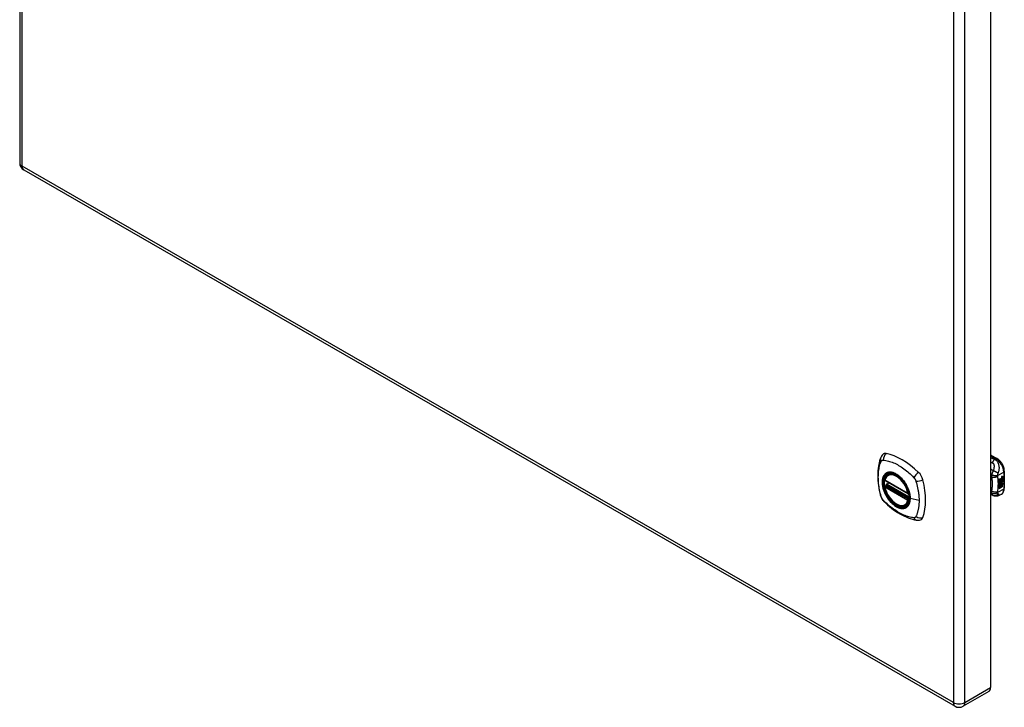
# Model space of a CAD drawing. Header units: inches. Extents: x 96.6 to 114.3, y 31.9 to 58.
# Tile 1 of 2: x 96.6 to 114.3, y 31.9 to 44.2. Entities that reach past the tile are written whole.
import ezdxf

# ---------------------------------------------------------------- set-up
doc = ezdxf.new("R2010")
doc.units = ezdxf.units.IN
doc.header["$MEASUREMENT"] = 0
doc.layers.add('Visible Edges(ANSI)', color=7, linetype='Continuous', lineweight=25)
doc.layers.add('Visible Tangent Edges(ANSI)', color=7, linetype='Continuous', lineweight=25)

msp = doc.modelspace()

# ---------------------------------------------------------------- linework, layer by layer
at = {"layer": 'Visible Edges(ANSI)'}
for p, q in [((96.599, 57.614), (96.599, 41.663)), ((114.017, 48.201), (114.017, 32.25)), ((96.672, 41.537), (113.378, 31.916)), ((114.017, 36.425), (114.131, 36.359)), ((112.179, 36.068), (112.19, 36.074)), ((114.219, 36.033), (114.236, 36.039)), ((114.221, 36.04), (114.237, 36.046)), ((114.237, 36.038), (114.221, 36.032)), ((114.236, 36.039), (114.236, 36.045)), ((114.237, 36.038), (114.236, 36.039)), ((114.237, 36.046), (114.237, 36.038)), ((114.262, 36.132), (114.262, 35.826)), ((112.122, 35.963), (112.536, 35.725)), ((112.122, 35.868), (112.136, 35.876)), ((112.142, 35.887), (112.142, 35.89)), ((112.147, 35.902), (112.188, 35.925)), ((114.172, 35.987), (114.209, 36.009)), ((114.172, 35.972), (114.209, 35.994)), ((114.21, 35.993), (114.172, 35.971)), ((114.172, 35.969), (114.21, 35.99)), ((114.172, 35.971), (114.172, 35.987)), ((114.172, 35.954), (114.213, 35.978)), ((114.215, 35.977), (114.172, 35.952)), ((114.172, 35.95), (114.218, 35.977)), ((114.172, 35.952), (114.172, 35.969)), ((114.172, 35.935), (114.209, 35.956)), ((114.21, 35.956), (114.172, 35.934)), ((114.172, 35.914), (114.172, 35.95)), ((114.172, 35.934), (114.196, 35.927)), ((114.172, 35.934), (114.172, 35.934)), ((114.172, 35.914), (114.183, 35.914)), ((114.184, 35.913), (114.172, 35.914)), ((114.172, 35.88), (114.196, 35.913)), ((114.172, 35.896), (114.184, 35.913)), ((114.197, 35.912), (114.172, 35.877)), ((114.172, 35.824), (114.172, 35.896)), ((114.172, 35.877), (114.187, 35.886)), ((114.172, 35.877), (114.172, 35.878)), ((114.184, 35.913), (114.183, 35.914)), ((114.186, 35.833), (114.186, 35.885)), ((114.187, 35.886), (114.187, 35.832)), ((114.189, 35.887), (114.204, 35.896)), ((114.189, 35.833), (114.189, 35.887)), ((114.196, 35.927), (114.21, 35.947)), ((114.197, 35.912), (114.196, 35.913)), ((114.196, 35.913), (114.209, 35.91)), ((114.211, 35.909), (114.197, 35.912)), ((114.203, 35.843), (114.203, 35.895)), ((114.204, 35.896), (114.204, 35.842)), ((114.206, 35.905), (114.211, 35.909)), ((114.22, 35.905), (114.206, 35.905)), ((114.206, 35.897), (114.22, 35.905)), ((114.206, 35.843), (114.206, 35.897)), ((114.207, 35.927), (114.212, 35.933)), ((114.208, 35.926), (114.207, 35.927)), ((114.207, 35.906), (114.218, 35.906)), ((114.213, 35.933), (114.208, 35.926)), ((114.208, 35.926), (114.229, 35.921)), ((114.209, 36), (114.211, 36.002)), ((114.209, 35.994), (114.209, 36)), ((114.21, 35.999), (114.209, 36)), ((114.21, 35.993), (114.209, 35.994)), ((114.209, 35.979), (114.209, 35.99)), ((114.21, 35.978), (114.209, 35.979)), ((114.209, 35.969), (114.214, 35.974)), ((114.209, 35.956), (114.209, 35.969)), ((114.21, 35.968), (114.209, 35.969)), ((114.21, 35.956), (114.209, 35.956)), ((114.211, 35.909), (114.209, 35.91)), ((114.213, 36.001), (114.21, 35.999)), ((114.21, 35.999), (114.21, 35.993)), ((114.21, 35.99), (114.21, 35.978)), ((114.21, 35.978), (114.215, 35.977)), ((114.218, 35.977), (114.21, 35.968)), ((114.21, 35.968), (114.21, 35.956)), ((114.211, 35.993), (114.236, 36.002)), ((114.237, 36.002), (114.211, 35.992)), ((114.213, 36.001), (114.211, 36.002)), ((114.211, 35.998), (114.216, 36)), ((114.211, 35.992), (114.211, 35.998)), ((114.211, 35.989), (114.224, 35.983)), ((114.211, 35.98), (114.211, 35.989)), ((114.211, 35.981), (114.219, 35.979)), ((114.22, 35.978), (114.211, 35.98)), ((114.211, 35.967), (114.22, 35.977)), ((114.211, 35.961), (114.222, 35.974)), ((114.224, 35.973), (114.211, 35.959)), ((114.211, 35.959), (114.211, 35.967)), ((114.213, 35.933), (114.212, 35.933)), ((114.216, 36.002), (114.214, 36.003)), ((114.217, 36.023), (114.216, 36.023)), ((114.217, 36.02), (114.216, 36.021)), ((114.217, 36.004), (114.216, 36.005)), ((114.216, 36), (114.216, 36.002)), ((114.217, 35.94), (114.216, 35.941)), ((114.22, 35.905), (114.218, 35.906)), ((114.219, 36.015), (114.236, 36.021)), ((114.22, 35.978), (114.219, 35.979)), ((114.22, 35.977), (114.22, 35.978)), ((114.222, 35.953), (114.22, 35.954)), ((114.22, 35.853), (114.22, 35.906)), ((114.221, 35.905), (114.22, 35.906)), ((114.22, 35.906), (114.242, 35.905)), ((114.237, 36.02), (114.221, 36.014)), ((114.221, 35.916), (114.227, 35.921)), ((114.222, 35.916), (114.221, 35.916)), ((114.221, 35.905), (114.221, 35.852)), ((114.244, 35.904), (114.221, 35.905)), ((114.224, 35.973), (114.222, 35.974)), ((114.222, 35.974), (114.236, 35.968)), ((114.222, 35.94), (114.222, 35.953)), ((114.229, 35.921), (114.222, 35.916)), ((114.222, 35.916), (114.244, 35.904)), ((114.224, 35.983), (114.237, 35.998)), ((114.237, 35.967), (114.224, 35.973)), ((114.224, 35.943), (114.224, 35.962)), ((114.226, 35.942), (114.224, 35.943)), ((114.226, 36.023), (114.237, 36.027)), ((114.226, 36.005), (114.237, 36.009)), ((114.226, 35.981), (114.236, 35.99)), ((114.226, 35.979), (114.226, 35.981)), ((114.228, 35.98), (114.226, 35.981)), ((114.228, 35.978), (114.226, 35.979)), ((114.226, 35.962), (114.226, 35.942)), ((114.237, 35.989), (114.228, 35.98)), ((114.228, 35.98), (114.228, 35.978)), ((114.228, 35.978), (114.237, 35.976)), ((114.231, 35.961), (114.236, 35.964)), ((114.236, 36.021), (114.236, 36.027)), ((114.237, 36.02), (114.236, 36.021)), ((114.236, 36.002), (114.236, 36.008)), ((114.237, 36.002), (114.236, 36.002)), ((114.236, 35.99), (114.236, 35.996)), ((114.237, 35.989), (114.236, 35.99)), ((114.236, 35.968), (114.236, 35.977)), ((114.237, 35.967), (114.236, 35.968)), ((114.237, 36.027), (114.237, 36.02)), ((114.237, 36.009), (114.237, 36.002)), ((114.237, 35.998), (114.237, 35.989)), ((114.237, 35.976), (114.237, 35.967)), ((114.063, 35.695), (114.017, 35.713)), ((114.065, 35.694), (114.063, 35.695)), ((114.21, 35.72), (114.17, 35.697)), ((114.172, 35.825), (114.186, 35.833)), ((114.187, 35.832), (114.172, 35.824)), ((114.187, 35.832), (114.186, 35.833)), ((114.189, 35.835), (114.203, 35.843)), ((114.204, 35.842), (114.189, 35.833)), ((114.204, 35.842), (114.203, 35.843)), ((114.206, 35.845), (114.22, 35.853)), ((114.221, 35.852), (114.206, 35.843)), ((114.221, 35.852), (114.22, 35.853)), ((112.491, 35.525), (112.502, 35.531)), ((113.986, 32.183), (113.524, 31.916))]:
    msp.add_line(p, q, dxfattribs=at)
at = {"layer": 'Visible Edges(ANSI)', "flags": 128}
for points in [[(112.083, 36.433), (112.07, 36.419), (112.06, 36.405), (112.051, 36.391), (112.045, 36.377)], [(112.045, 36.377), (112.037, 36.355), (112.031, 36.336), (112.026, 36.317), (112.021, 36.298), (112.017, 36.28), (112.012, 36.26), (112.005, 36.22), (111.999, 36.179), (111.995, 36.138), (111.993, 36.096), (111.992, 36.053), (111.993, 36.009), (111.995, 35.965), (111.999, 35.92), (112.005, 35.875), (112.012, 35.83), (112.02, 35.785), (112.03, 35.739), (112.035, 35.716), (112.038, 35.704), (112.042, 35.69)], [(114.262, 36.132), (114.262, 36.148), (114.26, 36.165), (114.257, 36.181), (114.252, 36.198), (114.247, 36.214), (114.24, 36.23), (114.233, 36.246), (114.224, 36.262), (114.215, 36.277), (114.205, 36.291), (114.194, 36.305), (114.183, 36.318), (114.171, 36.33), (114.158, 36.341), (114.145, 36.351), (114.131, 36.359)], [(112.117, 35.976), (112.121, 35.991), (112.126, 36.005), (112.133, 36.019), (112.14, 36.031), (112.148, 36.042), (112.158, 36.052), (112.168, 36.06), (112.179, 36.068)], [(112.136, 35.876), (112.139, 35.878), (112.141, 35.881), (112.142, 35.884), (112.142, 35.887)], [(112.433, 35.986), (112.451, 35.964), (112.469, 35.941), (112.485, 35.917), (112.501, 35.892), (112.515, 35.866), (112.527, 35.839), (112.539, 35.813), (112.548, 35.786)], [(112.042, 35.69), (112.046, 35.677), (112.051, 35.664), (112.057, 35.651), (112.064, 35.639), (112.071, 35.627), (112.079, 35.615), (112.088, 35.604), (112.098, 35.594)], [(112.491, 35.525), (112.48, 35.519), (112.468, 35.515), (112.455, 35.512), (112.442, 35.51), (112.428, 35.51), (112.414, 35.51), (112.4, 35.512), (112.386, 35.516), (112.371, 35.52), (112.357, 35.526), (112.342, 35.533), (112.327, 35.541), (112.313, 35.55), (112.298, 35.561), (112.284, 35.572), (112.27, 35.584), (112.256, 35.597), (112.242, 35.611), (112.229, 35.625), (112.217, 35.641), (112.205, 35.657), (112.193, 35.673), (112.182, 35.69), (112.172, 35.708), (112.162, 35.726), (112.153, 35.744), (112.145, 35.763), (112.138, 35.781), (112.131, 35.8), (112.125, 35.818), (112.121, 35.837), (112.117, 35.855)], [(114.17, 35.697), (114.161, 35.692), (114.152, 35.689), (114.142, 35.686), (114.132, 35.684), (114.122, 35.683), (114.112, 35.683), (114.103, 35.683), (114.094, 35.685), (114.09, 35.686), (114.087, 35.686), (114.083, 35.688), (114.078, 35.689), (114.072, 35.691), (114.065, 35.694)], [(114.21, 35.72), (114.223, 35.729), (114.234, 35.74), (114.243, 35.752), (114.25, 35.766), (114.256, 35.78), (114.26, 35.795), (114.262, 35.811), (114.262, 35.826)], [(112.098, 35.594), (112.107, 35.584), (112.117, 35.575), (112.134, 35.558), (112.168, 35.528), (112.204, 35.498), (112.239, 35.469), (112.276, 35.442), (112.312, 35.417), (112.349, 35.393), (112.386, 35.37), (112.424, 35.349), (112.462, 35.33), (112.5, 35.313), (112.538, 35.298), (112.576, 35.284), (112.614, 35.272), (112.653, 35.263), (112.672, 35.259), (112.682, 35.257), (112.693, 35.255)], [(112.693, 35.255), (112.708, 35.253), (112.725, 35.253), (112.742, 35.255), (112.76, 35.259)]]:
    msp.add_lwpolyline(points, dxfattribs=at)
at = {"layer": 'Visible Edges(ANSI)'}
for centre, radius, start, end in [((96.745, 41.663), 0.146, 180, 240.064), ((112.128, 35.974), 0.0118, 166.5789, 240.064), ((112.128, 35.858), 0.0118, 119.936, 190.602), ((112.153, 35.891), 0.0118, 119.936, 187.8207), ((112.542, 35.735), 0.0118, 240.064, 282.6676), ((113.451, 32.043), 0.146, 240.064, 299.936)]:
    msp.add_arc(centre, radius, start, end, dxfattribs=at)
for centre, major_axis, start_param, end_param in [((112.182, 36.287), (-0.088, 0.154), 5.827357, 6.408431), ((112.433, 35.289), (-0.639, 1.109), 5.172085, 5.827357), ((112.328, 35.792), (0.157, -0.273), 2.362013, 7.062765), ((112.684, 35.998), (0.088, -0.154), 1.114968, 2.030492), ((114.216, 36.031), (0.00349, 0.00607), 1.10591, 2.348655), ((114.218, 36.023), (0.0096, 0.0166), 0.591478, 1.10591), ((111.946, 36.133), (-0.639, 1.109), 3.601288, 4.256561), ((114.219, 36.016), (-0.008, -0.0139), 5.599531, 6.283185), ((114.225, 35.952), (-0.011, -0.0191), 5.27034, 6.249461), ((114.223, 35.952), (-0.011, -0.0191), 5.44239, 6.249461), ((114.221, 36.015), (-0.008, -0.0139), 5.474827, 6.308913), ((114.225, 35.952), (-0.0099, -0.0173), 5.328451, 6.266738), ((114.222, 36.035), (-0.0082, -0.0142), 5.490247, 6.612005), ((114.215, 36.013), (0.00337, 0.00586), 1.080045, 2.345144), ((114.222, 36.017), (-0.008, -0.0139), 5.486737, 6.497871), ((114.218, 35.95), (0.00506, 0.00878), 1.199629, 2.268394), ((114.221, 36.036), (-0.0082, -0.0142), 0.086325, 0.32882), ((114.22, 36.017), (-0.008, -0.0139), 0.088333, 0.214686), ((114.219, 35.948), (-0.00364, -0.00633), 4.818058, 5.834093), ((114.217, 36.029), (0.002, 0.00347), 1.194468, 2.460773), ((114.22, 36.031), (-0.00419, -0.00728), 5.602365, 6.283185), ((114.218, 36.005), (0.0096, 0.0166), 0.846591, 1.080045), ((114.217, 36.01), (0.002, 0.00347), 1.194614, 2.459504), ((114.22, 36.012), (-0.00419, -0.00728), 5.601097, 6.283185), ((114.22, 35.947), (-0.00364, -0.00633), 4.818058, 5.834093), ((114.221, 35.951), (-0.00559, -0.00971), 5.834093, 6.283185), ((114.227, 35.958), (-0.0132, -0.023), 0.05511, 0.723506), ((114.22, 35.945), (0.0094, 0.0163), 0.3673, 1.199629), ((114.218, 35.948), (0.00318, 0.00552), 0.285255, 1.676465), ((114.223, 35.95), (-0.00559, -0.00971), 5.834093, 6.944434), ((114.228, 35.957), (-0.0132, -0.023), 6.266738, 7.006692), ((114.218, 36.026), (0.00409, 0.00711), 0.608795, 1.194468), ((114.219, 36.028), (-0.002, -0.00347), 4.33606, 5.602365), ((114.222, 36.03), (-0.00419, -0.00728), 5.602365, 6.501309), ((114.218, 36.008), (0.00409, 0.00711), 0.608932, 1.194614), ((114.219, 36.009), (-0.002, -0.00347), 4.336206, 5.601097), ((114.222, 36.012), (-0.00419, -0.00728), 5.601097, 6.50115), ((114.219, 35.947), (0.00318, 0.00552), 0.285255, 1.676465), ((114.22, 36.025), (-0.00409, -0.00711), 3.750388, 4.33606), ((114.22, 36.007), (-0.00409, -0.00711), 3.750524, 4.336206), ((114.23, 36.05), (-0.0155, -0.0269), 0.234705, 0.623342), ((114.23, 36.032), (-0.0155, -0.0269), 0.217964, 0.608932), ((114.226, 35.947), (0.0066, 0.0114), 3.865099, 5.348557), ((114.227, 35.948), (0.00319, 0.00555), 3.637533, 5.053908), ((114.228, 35.946), (-0.0066, -0.0114), 0.723506, 2.206964), ((114.218, 35.947), (0.0102, 0.0177), 5.053908, 5.889616), ((114.207, 35.939), (0.0202, 0.0351), 5.348557, 5.747216), ((114.208, 35.938), (-0.0202, -0.0351), 2.206964, 2.656801), ((112.684, 35.418), (0.088, -0.154), 6.157956, 6.742881), ((113.913, 32.309), (0.073, -0.127), 0, 0.787332)]:
    msp.add_ellipse(centre, major_axis=major_axis, ratio=0.578093, start_param=start_param, end_param=end_param, dxfattribs=at)
msp.add_ellipse((112.325, 35.79), major_axis=(-0.16, 0.277), ratio=0.578093, dxfattribs=at)
at = {"layer": 'Visible Tangent Edges(ANSI)'}
for p, q in [((96.642, 41.604), (96.642, 57.555)), ((113.348, 47.935), (113.348, 31.983)), ((113.554, 31.983), (113.554, 47.935)), ((113.348, 31.983), (96.642, 41.604)), ((114.017, 36.412), (114.112, 36.357)), ((114.112, 36.357), (114.089, 36.344)), ((114.143, 36.054), (114.251, 36.116)), ((114.251, 36.116), (114.251, 35.81)), ((112.534, 35.73), (112.12, 35.969)), ((112.128, 35.867), (112.14, 35.874)), ((112.542, 35.629), (112.128, 35.867)), ((112.14, 35.874), (112.55, 35.638)), ((112.551, 35.655), (112.148, 35.887)), ((112.153, 35.901), (112.192, 35.923)), ((112.551, 35.672), (112.153, 35.901)), ((114.216, 36.026), (114.214, 36.027)), ((114.216, 36.007), (114.214, 36.008)), ((114.215, 35.942), (114.214, 35.943)), ((114.216, 35.949), (114.215, 35.949)), ((114.217, 36.03), (114.216, 36.031)), ((114.217, 36.012), (114.216, 36.013)), ((114.221, 36.032), (114.219, 36.033)), ((114.221, 36.014), (114.219, 36.015)), ((114.227, 35.935), (114.226, 35.936)), ((114.237, 35.95), (114.235, 35.95)), ((112.12, 35.853), (112.534, 35.614)), ((114.032, 35.775), (114.017, 35.782)), ((114.251, 35.81), (114.143, 35.748)), ((112.549, 35.633), (112.542, 35.629)), ((112.733, 35.605), (112.576, 35.644)), ((113.554, 31.983), (114.017, 32.25))]:
    msp.add_line(p, q, dxfattribs=at)
at = {"layer": 'Visible Tangent Edges(ANSI)', "flags": 128}
for points in [[(112.055, 35.676), (112.046, 35.709), (112.038, 35.739), (112.032, 35.768), (112.026, 35.798), (112.02, 35.827), (112.016, 35.856), (112.012, 35.885), (112.008, 35.914), (112.006, 35.942), (112.004, 35.97), (112.003, 35.998), (112.002, 36.025), (112.003, 36.052), (112.004, 36.078), (112.006, 36.104), (112.008, 36.129), (112.012, 36.154), (112.016, 36.178), (112.02, 36.201), (112.026, 36.224), (112.032, 36.247), (112.038, 36.268), (112.046, 36.289), (112.055, 36.311)], [(112.055, 36.311), (112.056, 36.313), (112.057, 36.315), (112.059, 36.316), (112.06, 36.318), (112.061, 36.319), (112.062, 36.321), (112.063, 36.322), (112.065, 36.323), (112.066, 36.324), (112.068, 36.325), (112.069, 36.326), (112.071, 36.327), (112.072, 36.328), (112.074, 36.329), (112.075, 36.33), (112.077, 36.33), (112.079, 36.331), (112.081, 36.331), (112.082, 36.332), (112.084, 36.332), (112.086, 36.332), (112.088, 36.332), (112.09, 36.332), (112.092, 36.332)], [(112.092, 36.332), (112.116, 36.33), (112.138, 36.326), (112.16, 36.321), (112.182, 36.315), (112.205, 36.309), (112.228, 36.301), (112.251, 36.293), (112.274, 36.284), (112.297, 36.274), (112.321, 36.262), (112.344, 36.25), (112.367, 36.237), (112.391, 36.223), (112.414, 36.209), (112.437, 36.193), (112.46, 36.177), (112.483, 36.159), (112.506, 36.141), (112.529, 36.122), (112.551, 36.103), (112.574, 36.083), (112.596, 36.062), (112.618, 36.041), (112.641, 36.016)], [(114.089, 36.344), (114.086, 36.345), (114.083, 36.346), (114.08, 36.348), (114.077, 36.349), (114.074, 36.35), (114.071, 36.351), (114.068, 36.352), (114.065, 36.353), (114.062, 36.355), (114.059, 36.356), (114.056, 36.357), (114.053, 36.358), (114.05, 36.359), (114.047, 36.361), (114.044, 36.362), (114.041, 36.363), (114.038, 36.364), (114.035, 36.365), (114.032, 36.366), (114.029, 36.368), (114.026, 36.369), (114.023, 36.37), (114.02, 36.371), (114.017, 36.372)], [(114.017, 36.297), (114.018, 36.296), (114.019, 36.296), (114.02, 36.295), (114.022, 36.295), (114.023, 36.295), (114.024, 36.294), (114.025, 36.294), (114.026, 36.293), (114.028, 36.293), (114.029, 36.292), (114.03, 36.292), (114.031, 36.291), (114.032, 36.291), (114.034, 36.29), (114.035, 36.29), (114.036, 36.289), (114.037, 36.289), (114.038, 36.288), (114.04, 36.288), (114.041, 36.287), (114.042, 36.287), (114.043, 36.286), (114.045, 36.286), (114.046, 36.285)], [(114.089, 36.344), (114.087, 36.342), (114.085, 36.341), (114.083, 36.339), (114.081, 36.337), (114.079, 36.335), (114.077, 36.333), (114.075, 36.331), (114.073, 36.329), (114.071, 36.326), (114.069, 36.324), (114.067, 36.322), (114.066, 36.319), (114.064, 36.317), (114.062, 36.314), (114.06, 36.311), (114.058, 36.309), (114.057, 36.306), (114.055, 36.303), (114.053, 36.3), (114.052, 36.297), (114.05, 36.294), (114.049, 36.291), (114.047, 36.288), (114.046, 36.285)], [(114.046, 36.285), (114.052, 36.283), (114.057, 36.279), (114.062, 36.275), (114.066, 36.27), (114.069, 36.265), (114.072, 36.259), (114.074, 36.253), (114.076, 36.247), (114.077, 36.24), (114.078, 36.234), (114.078, 36.227), (114.078, 36.22), (114.078, 36.214), (114.078, 36.207), (114.077, 36.2), (114.077, 36.194), (114.076, 36.187), (114.075, 36.18), (114.073, 36.173), (114.072, 36.167), (114.07, 36.16), (114.068, 36.153), (114.066, 36.146), (114.063, 36.139)], [(114.152, 36.092), (114.155, 36.1), (114.158, 36.109), (114.161, 36.118), (114.164, 36.127), (114.166, 36.136), (114.169, 36.146), (114.17, 36.155), (114.172, 36.165), (114.173, 36.175), (114.174, 36.185), (114.174, 36.196), (114.173, 36.207), (114.172, 36.218), (114.17, 36.23), (114.167, 36.242), (114.164, 36.255), (114.159, 36.267), (114.153, 36.28), (114.145, 36.292), (114.136, 36.305), (114.126, 36.316), (114.115, 36.327), (114.102, 36.336), (114.089, 36.344)], [(112.129, 36.087), (112.12, 36.079), (112.112, 36.07), (112.105, 36.06), (112.098, 36.05), (112.092, 36.038), (112.086, 36.025), (112.082, 36.012), (112.078, 35.998), (112.075, 35.983), (112.073, 35.968), (112.072, 35.952), (112.071, 35.935), (112.072, 35.918), (112.073, 35.9), (112.075, 35.883), (112.078, 35.864), (112.082, 35.846), (112.086, 35.827), (112.092, 35.808), (112.098, 35.79), (112.105, 35.771), (112.112, 35.752), (112.12, 35.734), (112.129, 35.715)], [(112.573, 35.647), (112.567, 35.588), (112.55, 35.539), (112.523, 35.502), (112.486, 35.478), (112.442, 35.468), (112.393, 35.474), (112.34, 35.494), (112.286, 35.527), (112.235, 35.573), (112.187, 35.628), (112.146, 35.691), (112.113, 35.759), (112.09, 35.828), (112.077, 35.895), (112.076, 35.958), (112.086, 36.013), (112.108, 36.057), (112.139, 36.089), (112.178, 36.108), (112.225, 36.111), (112.276, 36.1), (112.33, 36.075), (112.383, 36.036), (112.433, 35.986)], [(112.163, 36.107), (112.161, 36.106), (112.16, 36.106), (112.158, 36.105), (112.157, 36.104), (112.155, 36.104), (112.154, 36.103), (112.152, 36.102), (112.151, 36.101), (112.149, 36.101), (112.148, 36.1), (112.146, 36.099), (112.145, 36.098), (112.144, 36.098), (112.142, 36.097), (112.141, 36.096), (112.14, 36.095), (112.138, 36.094), (112.137, 36.093), (112.136, 36.092), (112.134, 36.091), (112.133, 36.09), (112.132, 36.089), (112.13, 36.088), (112.129, 36.087)], [(112.484, 35.921), (112.473, 35.938), (112.461, 35.955), (112.449, 35.971), (112.436, 35.986), (112.423, 36.001), (112.409, 36.015), (112.395, 36.028), (112.381, 36.04), (112.367, 36.052), (112.353, 36.063), (112.338, 36.073), (112.324, 36.082), (112.309, 36.089), (112.295, 36.096), (112.28, 36.102), (112.266, 36.107), (112.252, 36.111), (112.238, 36.113), (112.224, 36.115), (112.211, 36.115), (112.198, 36.115), (112.186, 36.113), (112.174, 36.111), (112.163, 36.107)], [(114.063, 36.139), (114.062, 36.141), (114.06, 36.142), (114.058, 36.143), (114.056, 36.145), (114.054, 36.146), (114.052, 36.147), (114.05, 36.149), (114.048, 36.15), (114.046, 36.151), (114.044, 36.153), (114.042, 36.154), (114.04, 36.155), (114.038, 36.157), (114.036, 36.158), (114.034, 36.159), (114.032, 36.161), (114.03, 36.162), (114.028, 36.163), (114.026, 36.165), (114.024, 36.166), (114.023, 36.167), (114.021, 36.169), (114.019, 36.17), (114.017, 36.172)], [(114.017, 36.039), (114.017, 36.038), (114.018, 36.038), (114.019, 36.038), (114.019, 36.037), (114.02, 36.037), (114.021, 36.036), (114.021, 36.036), (114.022, 36.035), (114.023, 36.035), (114.023, 36.035), (114.024, 36.034), (114.025, 36.034), (114.025, 36.033), (114.026, 36.033), (114.027, 36.032), (114.027, 36.032), (114.028, 36.031), (114.029, 36.031), (114.029, 36.031), (114.03, 36.03), (114.03, 36.03), (114.031, 36.029), (114.032, 36.029), (114.032, 36.028)], [(114.034, 36.064), (114.034, 36.063), (114.033, 36.061), (114.033, 36.059), (114.033, 36.057), (114.033, 36.056), (114.032, 36.054), (114.032, 36.052), (114.032, 36.051), (114.032, 36.049), (114.032, 36.048), (114.032, 36.046), (114.032, 36.045), (114.032, 36.043), (114.032, 36.042), (114.032, 36.04), (114.032, 36.039), (114.032, 36.038), (114.032, 36.036), (114.032, 36.035), (114.032, 36.033), (114.032, 36.032), (114.032, 36.031), (114.032, 36.03), (114.032, 36.028)], [(114.143, 36.041), (114.139, 36.039), (114.136, 36.036), (114.132, 36.034), (114.128, 36.032), (114.123, 36.03), (114.119, 36.028), (114.114, 36.026), (114.109, 36.024), (114.104, 36.023), (114.098, 36.022), (114.093, 36.021), (114.088, 36.02), (114.082, 36.019), (114.077, 36.019), (114.072, 36.019), (114.067, 36.019), (114.062, 36.02), (114.057, 36.02), (114.052, 36.021), (114.048, 36.022), (114.043, 36.024), (114.04, 36.025), (114.036, 36.027), (114.032, 36.028)], [(114.063, 36.139), (114.062, 36.136), (114.06, 36.133), (114.058, 36.131), (114.057, 36.128), (114.055, 36.125), (114.054, 36.122), (114.052, 36.119), (114.051, 36.116), (114.05, 36.113), (114.048, 36.11), (114.047, 36.107), (114.046, 36.104), (114.044, 36.1), (114.043, 36.097), (114.042, 36.093), (114.041, 36.09), (114.04, 36.087), (114.039, 36.083), (114.038, 36.08), (114.037, 36.077), (114.036, 36.074), (114.035, 36.071), (114.035, 36.067), (114.034, 36.064)], [(114.143, 36.054), (114.14, 36.053), (114.136, 36.053), (114.133, 36.052), (114.129, 36.051), (114.124, 36.051), (114.12, 36.051), (114.115, 36.05), (114.11, 36.05), (114.105, 36.05), (114.1, 36.05), (114.095, 36.051), (114.09, 36.051), (114.084, 36.052), (114.079, 36.052), (114.074, 36.053), (114.069, 36.054), (114.064, 36.055), (114.059, 36.056), (114.054, 36.057), (114.05, 36.059), (114.045, 36.06), (114.041, 36.061), (114.037, 36.063), (114.034, 36.064)], [(114.152, 36.092), (114.15, 36.094), (114.147, 36.096), (114.145, 36.098), (114.142, 36.101), (114.139, 36.103), (114.135, 36.106), (114.132, 36.108), (114.129, 36.11), (114.125, 36.113), (114.121, 36.115), (114.117, 36.117), (114.113, 36.12), (114.109, 36.122), (114.105, 36.124), (114.1, 36.126), (114.096, 36.128), (114.092, 36.13), (114.087, 36.131), (114.083, 36.133), (114.079, 36.135), (114.075, 36.136), (114.071, 36.137), (114.067, 36.138), (114.063, 36.139)], [(114.143, 36.041), (114.143, 36.042), (114.143, 36.042), (114.143, 36.043), (114.143, 36.043), (114.143, 36.044), (114.142, 36.044), (114.142, 36.045), (114.142, 36.045), (114.142, 36.046), (114.142, 36.046), (114.142, 36.047), (114.142, 36.047), (114.142, 36.048), (114.143, 36.048), (114.143, 36.049), (114.143, 36.049), (114.143, 36.05), (114.143, 36.051), (114.143, 36.051), (114.143, 36.052), (114.143, 36.052), (114.143, 36.053), (114.143, 36.054), (114.143, 36.054)], [(114.143, 36.054), (114.144, 36.056), (114.144, 36.058), (114.144, 36.059), (114.144, 36.061), (114.145, 36.063), (114.145, 36.065), (114.145, 36.066), (114.145, 36.068), (114.146, 36.07), (114.146, 36.072), (114.146, 36.073), (114.147, 36.075), (114.147, 36.077), (114.148, 36.078), (114.148, 36.08), (114.148, 36.081), (114.149, 36.082), (114.149, 36.084), (114.149, 36.085), (114.15, 36.087), (114.15, 36.088), (114.151, 36.089), (114.151, 36.09), (114.152, 36.092)], [(114.143, 35.761), (114.145, 35.773), (114.147, 35.786), (114.148, 35.799), (114.15, 35.811), (114.151, 35.824), (114.152, 35.836), (114.153, 35.848), (114.154, 35.861), (114.155, 35.873), (114.155, 35.885), (114.156, 35.897), (114.156, 35.908), (114.156, 35.92), (114.155, 35.932), (114.155, 35.943), (114.154, 35.955), (114.153, 35.966), (114.152, 35.977), (114.151, 35.988), (114.15, 35.999), (114.148, 36.01), (114.147, 36.02), (114.145, 36.031), (114.143, 36.041)], [(112.136, 35.876), (112.136, 35.876), (112.136, 35.876), (112.136, 35.876), (112.136, 35.876), (112.136, 35.876), (112.136, 35.876), (112.136, 35.876), (112.136, 35.876), (112.136, 35.876), (112.136, 35.876), (112.136, 35.876), (112.136, 35.876), (112.136, 35.876), (112.136, 35.876), (112.136, 35.876), (112.136, 35.876), (112.136, 35.876), (112.136, 35.876), (112.136, 35.876), (112.136, 35.876), (112.136, 35.876), (112.136, 35.876), (112.136, 35.876), (112.136, 35.876)], [(112.136, 35.876), (112.136, 35.876), (112.136, 35.876), (112.136, 35.875), (112.136, 35.875), (112.136, 35.875), (112.136, 35.875), (112.136, 35.875), (112.136, 35.875), (112.136, 35.875), (112.136, 35.875), (112.136, 35.875), (112.136, 35.875), (112.137, 35.875), (112.137, 35.875), (112.137, 35.875), (112.137, 35.875), (112.137, 35.875), (112.137, 35.875), (112.137, 35.875), (112.137, 35.875), (112.138, 35.875), (112.138, 35.875), (112.138, 35.874), (112.138, 35.874)], [(112.138, 35.874), (112.138, 35.874), (112.138, 35.874), (112.138, 35.874), (112.138, 35.874), (112.138, 35.874), (112.139, 35.874), (112.139, 35.874), (112.139, 35.874), (112.139, 35.874), (112.139, 35.874), (112.139, 35.874), (112.139, 35.874), (112.139, 35.874), (112.139, 35.874), (112.139, 35.874), (112.139, 35.874), (112.139, 35.874), (112.139, 35.874), (112.139, 35.874), (112.139, 35.874), (112.139, 35.874), (112.14, 35.874), (112.14, 35.874), (112.14, 35.874)], [(112.142, 35.889), (112.142, 35.889), (112.142, 35.889), (112.142, 35.889), (112.142, 35.889), (112.142, 35.888), (112.142, 35.888), (112.142, 35.888), (112.142, 35.888), (112.142, 35.888), (112.142, 35.888), (112.142, 35.888), (112.142, 35.888), (112.142, 35.888), (112.142, 35.888), (112.142, 35.888), (112.142, 35.888), (112.142, 35.888), (112.142, 35.888), (112.142, 35.888), (112.142, 35.888), (112.142, 35.888), (112.142, 35.887), (112.142, 35.887), (112.142, 35.887)], [(112.145, 35.888), (112.145, 35.888), (112.145, 35.888), (112.144, 35.888), (112.144, 35.888), (112.144, 35.888), (112.144, 35.888), (112.144, 35.888), (112.144, 35.889), (112.143, 35.889), (112.143, 35.889), (112.143, 35.889), (112.143, 35.889), (112.143, 35.889), (112.143, 35.889), (112.143, 35.889), (112.143, 35.889), (112.142, 35.889), (112.142, 35.889), (112.142, 35.889), (112.142, 35.889), (112.142, 35.889), (112.142, 35.889), (112.142, 35.889), (112.142, 35.889)], [(112.148, 35.887), (112.148, 35.887), (112.148, 35.887), (112.148, 35.887), (112.147, 35.887), (112.147, 35.887), (112.147, 35.887), (112.147, 35.887), (112.147, 35.887), (112.147, 35.887), (112.147, 35.887), (112.147, 35.887), (112.146, 35.887), (112.146, 35.887), (112.146, 35.887), (112.146, 35.888), (112.146, 35.888), (112.146, 35.888), (112.146, 35.888), (112.146, 35.888), (112.145, 35.888), (112.145, 35.888), (112.145, 35.888), (112.145, 35.888), (112.145, 35.888)], [(112.518, 35.864), (112.516, 35.866), (112.515, 35.869), (112.514, 35.871), (112.512, 35.874), (112.511, 35.876), (112.51, 35.879), (112.509, 35.881), (112.507, 35.883), (112.506, 35.886), (112.504, 35.888), (112.503, 35.891), (112.502, 35.893), (112.5, 35.895), (112.499, 35.898), (112.497, 35.9), (112.496, 35.903), (112.495, 35.905), (112.493, 35.907), (112.492, 35.91), (112.49, 35.912), (112.489, 35.914), (112.487, 35.917), (112.486, 35.919), (112.484, 35.921)], [(112.576, 35.644), (112.576, 35.653), (112.576, 35.661), (112.575, 35.67), (112.574, 35.679), (112.573, 35.688), (112.572, 35.697), (112.571, 35.706), (112.569, 35.715), (112.567, 35.724), (112.565, 35.733), (112.563, 35.743), (112.561, 35.752), (112.558, 35.761), (112.556, 35.771), (112.553, 35.78), (112.549, 35.789), (112.546, 35.799), (112.543, 35.808), (112.539, 35.818), (112.535, 35.827), (112.531, 35.836), (112.527, 35.845), (112.522, 35.855), (112.518, 35.864)], [(112.641, 36.016), (112.642, 36.015), (112.643, 36.014), (112.644, 36.012), (112.645, 36.011), (112.646, 36.01), (112.647, 36.009), (112.648, 36.008), (112.649, 36.007), (112.65, 36.005), (112.651, 36.004), (112.652, 36.003), (112.653, 36.002), (112.654, 36.001), (112.654, 35.999), (112.655, 35.998), (112.656, 35.997), (112.657, 35.995), (112.658, 35.994), (112.659, 35.993), (112.66, 35.992), (112.66, 35.99), (112.661, 35.989), (112.662, 35.988), (112.663, 35.986)], [(112.663, 35.986), (112.664, 35.985), (112.664, 35.984), (112.665, 35.982), (112.666, 35.981), (112.666, 35.98), (112.667, 35.978), (112.668, 35.977), (112.669, 35.975), (112.669, 35.974), (112.67, 35.973), (112.67, 35.971), (112.671, 35.97), (112.672, 35.968), (112.672, 35.967), (112.673, 35.966), (112.673, 35.964), (112.674, 35.963), (112.675, 35.961), (112.675, 35.96), (112.676, 35.959), (112.676, 35.957), (112.677, 35.956), (112.677, 35.954), (112.678, 35.953)], [(112.678, 35.953), (112.684, 35.935), (112.687, 35.92), (112.691, 35.905), (112.695, 35.89), (112.698, 35.876), (112.702, 35.861), (112.705, 35.846), (112.708, 35.831), (112.711, 35.817), (112.714, 35.802), (112.716, 35.788), (112.719, 35.773), (112.721, 35.759), (112.723, 35.744), (112.725, 35.73), (112.727, 35.716), (112.728, 35.701), (112.729, 35.687), (112.73, 35.673), (112.731, 35.659), (112.732, 35.646), (112.732, 35.632), (112.733, 35.618), (112.733, 35.605)], [(114.032, 36.028), (114.033, 36.025), (114.034, 36.021), (114.035, 36.018), (114.035, 36.014), (114.036, 36.011), (114.037, 36.007), (114.037, 36.004), (114.038, 36), (114.038, 35.996), (114.039, 35.993), (114.039, 35.989), (114.04, 35.986), (114.04, 35.982), (114.041, 35.978), (114.041, 35.974), (114.041, 35.971), (114.042, 35.967), (114.042, 35.963), (114.042, 35.959), (114.043, 35.956), (114.043, 35.952), (114.043, 35.948), (114.043, 35.944), (114.044, 35.94)], [(114.044, 35.876), (114.043, 35.872), (114.043, 35.868), (114.043, 35.864), (114.043, 35.859), (114.042, 35.855), (114.042, 35.851), (114.042, 35.847), (114.041, 35.843), (114.041, 35.839), (114.041, 35.835), (114.04, 35.83), (114.04, 35.826), (114.039, 35.822), (114.039, 35.818), (114.038, 35.814), (114.038, 35.809), (114.037, 35.805), (114.037, 35.801), (114.036, 35.797), (114.035, 35.792), (114.035, 35.788), (114.034, 35.784), (114.033, 35.779), (114.032, 35.775)], [(114.044, 35.94), (114.044, 35.938), (114.044, 35.935), (114.044, 35.932), (114.044, 35.93), (114.044, 35.927), (114.044, 35.924), (114.044, 35.922), (114.044, 35.919), (114.044, 35.916), (114.044, 35.914), (114.044, 35.911), (114.044, 35.908), (114.044, 35.906), (114.044, 35.903), (114.044, 35.9), (114.044, 35.898), (114.044, 35.895), (114.044, 35.892), (114.044, 35.89), (114.044, 35.887), (114.044, 35.884), (114.044, 35.881), (114.044, 35.879), (114.044, 35.876)], [(112.129, 35.715), (112.13, 35.713), (112.132, 35.71), (112.133, 35.708), (112.134, 35.705), (112.136, 35.703), (112.137, 35.701), (112.138, 35.698), (112.14, 35.696), (112.141, 35.693), (112.142, 35.691), (112.144, 35.688), (112.145, 35.686), (112.146, 35.684), (112.148, 35.681), (112.149, 35.679), (112.151, 35.677), (112.152, 35.674), (112.154, 35.672), (112.155, 35.669), (112.157, 35.667), (112.158, 35.665), (112.16, 35.662), (112.161, 35.66), (112.163, 35.658)], [(112.548, 35.786), (112.55, 35.78), (112.552, 35.774), (112.554, 35.768), (112.556, 35.762), (112.558, 35.756), (112.559, 35.75), (112.561, 35.744), (112.562, 35.738), (112.563, 35.732), (112.565, 35.726), (112.566, 35.72), (112.567, 35.714), (112.568, 35.708), (112.569, 35.703), (112.57, 35.697), (112.57, 35.691), (112.571, 35.685), (112.572, 35.68), (112.572, 35.674), (112.572, 35.668), (112.573, 35.663), (112.573, 35.657), (112.573, 35.652), (112.573, 35.647)], [(114.143, 35.761), (114.139, 35.76), (114.136, 35.758), (114.132, 35.758), (114.128, 35.757), (114.123, 35.756), (114.119, 35.756), (114.114, 35.755), (114.109, 35.755), (114.104, 35.755), (114.098, 35.755), (114.093, 35.756), (114.088, 35.756), (114.082, 35.757), (114.077, 35.758), (114.072, 35.759), (114.067, 35.761), (114.062, 35.762), (114.057, 35.764), (114.052, 35.766), (114.048, 35.767), (114.043, 35.769), (114.04, 35.771), (114.036, 35.773), (114.032, 35.775)], [(114.032, 35.775), (114.032, 35.774), (114.032, 35.772), (114.032, 35.77), (114.032, 35.769), (114.032, 35.767), (114.032, 35.765), (114.032, 35.764), (114.032, 35.762), (114.032, 35.76), (114.032, 35.759), (114.032, 35.757), (114.032, 35.756), (114.032, 35.754), (114.032, 35.752), (114.032, 35.751), (114.032, 35.749), (114.032, 35.747), (114.032, 35.746), (114.033, 35.744), (114.033, 35.742), (114.033, 35.741), (114.033, 35.739), (114.034, 35.738), (114.034, 35.736)], [(114.143, 35.748), (114.14, 35.746), (114.136, 35.743), (114.133, 35.741), (114.129, 35.738), (114.124, 35.736), (114.12, 35.734), (114.115, 35.732), (114.11, 35.73), (114.105, 35.729), (114.1, 35.727), (114.095, 35.726), (114.09, 35.726), (114.084, 35.725), (114.079, 35.725), (114.074, 35.725), (114.069, 35.725), (114.064, 35.726), (114.059, 35.727), (114.054, 35.728), (114.05, 35.729), (114.045, 35.731), (114.041, 35.732), (114.037, 35.734), (114.034, 35.736)], [(114.034, 35.736), (114.035, 35.733), (114.035, 35.731), (114.036, 35.728), (114.037, 35.726), (114.038, 35.723), (114.039, 35.721), (114.04, 35.719), (114.041, 35.717), (114.042, 35.715), (114.043, 35.713), (114.044, 35.711), (114.045, 35.709), (114.047, 35.707), (114.048, 35.705), (114.049, 35.704), (114.051, 35.703), (114.052, 35.701), (114.053, 35.7), (114.055, 35.699), (114.056, 35.698), (114.058, 35.697), (114.059, 35.696), (114.061, 35.696), (114.063, 35.695)], [(114.152, 35.726), (114.15, 35.723), (114.147, 35.72), (114.145, 35.716), (114.142, 35.713), (114.139, 35.71), (114.136, 35.707), (114.133, 35.704), (114.129, 35.702), (114.125, 35.7), (114.122, 35.698), (114.118, 35.696), (114.114, 35.694), (114.11, 35.693), (114.106, 35.692), (114.101, 35.691), (114.097, 35.69), (114.093, 35.69), (114.089, 35.69), (114.085, 35.69), (114.081, 35.69), (114.077, 35.691), (114.073, 35.692), (114.069, 35.693), (114.065, 35.694)], [(114.143, 35.748), (114.143, 35.749), (114.143, 35.749), (114.143, 35.75), (114.143, 35.75), (114.143, 35.751), (114.143, 35.751), (114.143, 35.752), (114.143, 35.752), (114.143, 35.753), (114.143, 35.753), (114.142, 35.754), (114.142, 35.754), (114.142, 35.755), (114.142, 35.755), (114.142, 35.756), (114.142, 35.756), (114.142, 35.757), (114.142, 35.757), (114.143, 35.758), (114.143, 35.759), (114.143, 35.759), (114.143, 35.76), (114.143, 35.76), (114.143, 35.761)], [(114.152, 35.726), (114.151, 35.727), (114.151, 35.727), (114.15, 35.728), (114.15, 35.728), (114.149, 35.729), (114.149, 35.729), (114.149, 35.73), (114.148, 35.73), (114.148, 35.731), (114.148, 35.732), (114.147, 35.733), (114.147, 35.734), (114.146, 35.735), (114.146, 35.736), (114.146, 35.737), (114.145, 35.738), (114.145, 35.739), (114.145, 35.74), (114.145, 35.742), (114.144, 35.743), (114.144, 35.744), (114.144, 35.746), (114.144, 35.747), (114.143, 35.748)], [(114.17, 35.697), (114.171, 35.698), (114.172, 35.699), (114.173, 35.7), (114.173, 35.701), (114.174, 35.702), (114.174, 35.703), (114.174, 35.704), (114.173, 35.705), (114.173, 35.706), (114.172, 35.708), (114.171, 35.709), (114.17, 35.71), (114.169, 35.711), (114.168, 35.713), (114.167, 35.714), (114.166, 35.715), (114.164, 35.716), (114.163, 35.718), (114.161, 35.719), (114.159, 35.72), (114.158, 35.722), (114.156, 35.723), (114.154, 35.725), (114.152, 35.726)], [(112.092, 35.613), (112.09, 35.615), (112.088, 35.617), (112.086, 35.62), (112.084, 35.622), (112.082, 35.625), (112.081, 35.627), (112.079, 35.63), (112.077, 35.632), (112.075, 35.635), (112.074, 35.637), (112.072, 35.64), (112.071, 35.643), (112.069, 35.645), (112.068, 35.648), (112.066, 35.651), (112.065, 35.653), (112.063, 35.656), (112.062, 35.659), (112.061, 35.662), (112.06, 35.665), (112.059, 35.667), (112.057, 35.67), (112.056, 35.673), (112.055, 35.676)], [(112.641, 35.296), (112.618, 35.299), (112.596, 35.303), (112.574, 35.308), (112.551, 35.314), (112.529, 35.321), (112.506, 35.328), (112.483, 35.337), (112.46, 35.346), (112.437, 35.356), (112.414, 35.368), (112.391, 35.38), (112.367, 35.393), (112.344, 35.407), (112.321, 35.421), (112.297, 35.437), (112.274, 35.453), (112.251, 35.47), (112.228, 35.488), (112.205, 35.507), (112.182, 35.526), (112.16, 35.546), (112.138, 35.567), (112.116, 35.588), (112.092, 35.613)], [(112.163, 35.658), (112.174, 35.641), (112.186, 35.624), (112.198, 35.609), (112.211, 35.593), (112.225, 35.579), (112.238, 35.565), (112.252, 35.551), (112.266, 35.539), (112.28, 35.527), (112.295, 35.517), (112.309, 35.507), (112.324, 35.498), (112.338, 35.49), (112.353, 35.483), (112.367, 35.477), (112.381, 35.472), (112.395, 35.469), (112.409, 35.466), (112.423, 35.464), (112.436, 35.464), (112.449, 35.464), (112.461, 35.466), (112.473, 35.469), (112.484, 35.472)], [(112.518, 35.492), (112.522, 35.496), (112.527, 35.5), (112.531, 35.504), (112.535, 35.509), (112.539, 35.514), (112.543, 35.519), (112.546, 35.524), (112.549, 35.53), (112.553, 35.536), (112.556, 35.542), (112.558, 35.548), (112.561, 35.554), (112.563, 35.561), (112.566, 35.567), (112.567, 35.574), (112.569, 35.582), (112.571, 35.589), (112.572, 35.596), (112.573, 35.604), (112.574, 35.612), (112.575, 35.62), (112.576, 35.628), (112.576, 35.636), (112.576, 35.644)], [(112.733, 35.605), (112.733, 35.591), (112.732, 35.578), (112.732, 35.565), (112.731, 35.552), (112.73, 35.539), (112.729, 35.526), (112.728, 35.513), (112.727, 35.5), (112.725, 35.488), (112.723, 35.476), (112.721, 35.463), (112.719, 35.451), (112.716, 35.44), (112.714, 35.428), (112.711, 35.416), (112.708, 35.405), (112.705, 35.393), (112.702, 35.382), (112.698, 35.371), (112.695, 35.361), (112.691, 35.35), (112.687, 35.339), (112.684, 35.329), (112.678, 35.318)], [(112.484, 35.472), (112.486, 35.473), (112.487, 35.474), (112.489, 35.474), (112.49, 35.475), (112.492, 35.476), (112.493, 35.476), (112.495, 35.477), (112.496, 35.478), (112.497, 35.478), (112.499, 35.479), (112.5, 35.48), (112.502, 35.481), (112.503, 35.482), (112.504, 35.482), (112.506, 35.483), (112.507, 35.484), (112.509, 35.485), (112.51, 35.486), (112.511, 35.487), (112.512, 35.488), (112.514, 35.489), (112.515, 35.49), (112.516, 35.491), (112.518, 35.492)], [(112.678, 35.318), (112.677, 35.316), (112.676, 35.314), (112.675, 35.313), (112.673, 35.311), (112.672, 35.31), (112.671, 35.308), (112.67, 35.307), (112.669, 35.306), (112.667, 35.305), (112.666, 35.304), (112.664, 35.303), (112.663, 35.302), (112.661, 35.301), (112.66, 35.3), (112.658, 35.299), (112.656, 35.299), (112.655, 35.298), (112.653, 35.298), (112.651, 35.297), (112.649, 35.297), (112.647, 35.297), (112.645, 35.297), (112.643, 35.296), (112.641, 35.296)]]:
    msp.add_lwpolyline(points, dxfattribs=at)
at = {"layer": 'Visible Tangent Edges(ANSI)'}
for centre, major_axis, ratio, start_param, end_param in [((96.745, 41.663), (-0.146, 0), 0.575862, 0, 0.785398), ((96.745, 41.663), (-0.073, -0.127), 0.578093, 5.495853, 6.283185), ((112.182, 36.35), (-0.026, -0.115), 0.753973, 3.899961, 5.037231), ((112.156, 36.335), (-0.11, 0.042), 0.703309, 0, 0.764267), ((114.112, 36.325), (0.0196, 0.0341), 0.578093, 0, 0.783464), ((114.112, 36.196), (0.098, -0.171), 0.578093, 0.787332, 2.358128), ((112.327, 35.792), (-0.173, 0.3), 0.578093, 5.049679, 10.658285), ((112.327, 35.792), (-0.15, 0.261), 0.578093, 4.16689, 6.832552), ((112.335, 35.796), (-0.156, 0.271), 0.578093, 6.165882, 6.283185), ((112.712, 36.045), (-0.0787, -0.0881), 0.342407, 4.199127, 5.336397), ((114.223, 36.132), (0.0394, 0), 0.575862, 5.497787, 6.283185), ((112.128, 35.974), (-0.0115, 0.0027), 0.695905, 0, 0.935665), ((112.128, 35.974), (-0.0059, -0.0102), 0.578093, 5.495853, 6.283185), ((112.128, 35.858), (-0.0059, -0.0102), 0.578093, 3.925057, 5.495853), ((112.128, 35.858), (-0.0059, 0.0102), 0.578093, 5.499721, 6.283185), ((112.131, 35.886), (0.0019, -0.0117), 0.983789, 0.322582, 1.638537), ((112.137, 35.885), (0.0039, 0.0112), 0.654364, 3.80656, 5.233141), ((112.14, 35.883), (0.0059, 0.0102), 0.578093, 3.925057, 5.333981), ((112.153, 35.891), (-0.0117, -0.0016), 0.469248, 0, 0.204023), ((112.153, 35.891), (-0.0059, -0.0102), 0.578093, 3.925057, 5.349392), ((112.153, 35.891), (-0.0059, 0.0102), 0.578093, 5.499721, 6.283185), ((112.739, 35.999), (0.116, 0.024), 0.339589, 4.087332, 5.224602), ((112.156, 35.723), (-0.114, -0.032), 0.388839, 0, 0.392668), ((112.128, 35.858), (-0.0116, -0.0022), 0.423362, 0, 0.692028), ((112.327, 35.792), (0.15, -0.261), 0.578093, 4.16689, 6.832552), ((112.542, 35.735), (-0.0059, -0.0102), 0.578093, 5.495853, 6.283185), ((112.542, 35.735), (-0.0116, -0.0022), 0.423362, 0.692028, 1.60444), ((114.112, 35.891), (0.098, -0.171), 0.578093, 0, 0.787332), ((114.223, 35.826), (0.0394, 0), 0.575862, 5.497787, 6.283185), ((112.182, 35.676), (-0.0848, -0.0822), 0.391657, 5.889683, 6.283185), ((112.335, 35.796), (0.156, -0.271), 0.578093, 0, 0.117303), ((112.542, 35.619), (0.0059, 0.0102), 0.578093, 0.783464, 2.354261), ((112.542, 35.619), (0.0115, -0.0027), 0.695905, 4.077257, 5.159885), ((112.542, 35.619), (0.0059, -0.0102), 0.578093, 1.626874, 2.358128), ((112.578, 35.647), (-0.00492, 0), 0.575862, 0.141897, 1.156289), ((112.712, 35.371), (-0.019, -0.117), 0.704723, 5.515471, 6.283185), ((112.739, 35.387), (0.113, -0.034), 0.752559, 4.384035, 5.521305), ((113.451, 32.043), (-0.073, -0.127), 0.578093, 5.495853, 6.283185), ((113.451, 32.043), (0.146, 0), 0.575862, 3.926991, 5.497787), ((113.451, 32.043), (0.073, -0.127), 0.578093, 0, 0.787332)]:
    msp.add_ellipse(centre, major_axis=major_axis, ratio=ratio, start_param=start_param, end_param=end_param, dxfattribs=at)
for centre, major_axis in [((112.328, 35.792), (0.171, -0.297)), ((112.325, 35.79), (-0.162, 0.282)), ((112.325, 35.79), (0.162, -0.281))]:
    msp.add_ellipse(centre, major_axis=major_axis, ratio=0.578093, dxfattribs=at)

doc.saveas('drawing.dxf')
